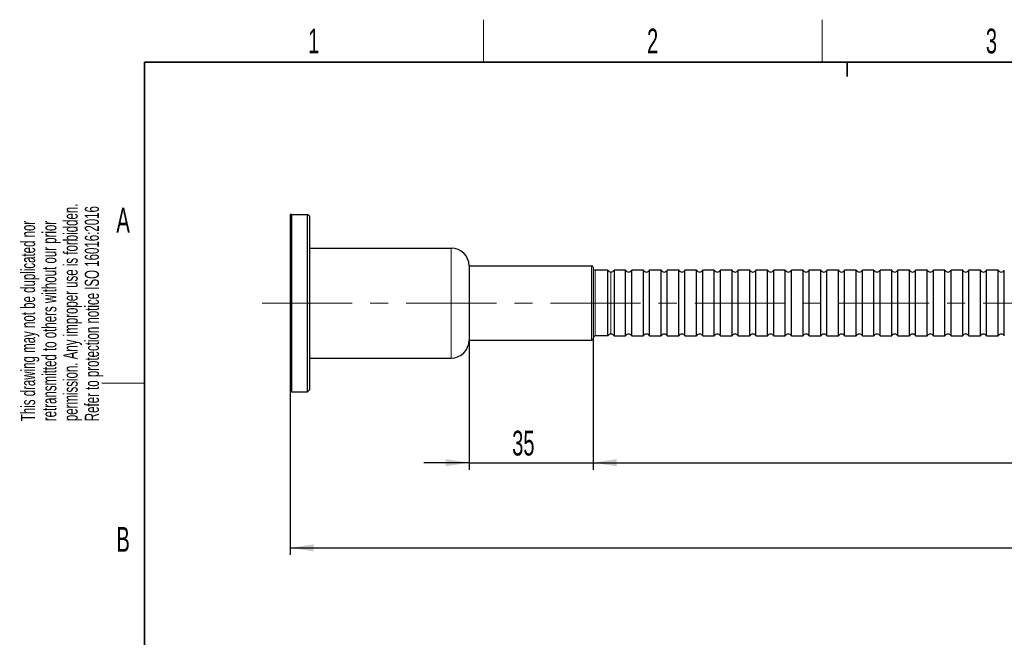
# Model space of a CAD drawing. Header units: millimetres. Extents: x 5 to 418, y 2 to 292.
# Tile 10 of 16: x 8 to 147, y 201 to 288. Entities that reach past the tile are written whole.
import ezdxf

# ---------------------------------------------------------------- set-up
doc = ezdxf.new("R2010")
doc.units = ezdxf.units.MM
doc.linetypes.add('CENTERX2', pattern=[20.32, 12.7, -2.54, 2.54, -2.54])
doc.layers.add('SLD-0', color=7, linetype='Continuous')
doc.styles.add('SLDTEXTSTYLE0', font='TXT', dxfattribs={"width": 0.605})
doc.dimstyles.new('SLDDIMSTYLE0', dxfattribs={"dimtxt": 3.5, "dimasz": 3.302, "dimexe": 0, "dimexo": 0.0625, "dimgap": 0.875, "dimtad": 1, "dimlfac": 2, "dimrnd": 1e-09, "dimzin": 12, "dimdsep": 46, "dimtxsty": 'SLDTEXTSTYLE0', "dimsah": 1, "dimcen": 0.09, "dimadec": 0, "dimazin": 3, "dimtfac": 1, "dimtmove": 0, "dimatfit": 0, "dimfxl": 1, "dimfrac": 2, "dimtolj": 1, "dimtzin": 12, "dimarcsym": 0})
doc.dimstyles.new('SLDDIMSTYLE1', dxfattribs={"dimtxt": 3.5, "dimasz": 3.302, "dimexe": 0, "dimexo": 0.0625, "dimgap": 0.875, "dimtad": 1, "dimlfac": 2, "dimrnd": 1e-09, "dimzin": 12, "dimdsep": 46, "dimtxsty": 'SLDTEXTSTYLE0', "dimsah": 1, "dimcen": 0.09, "dimadec": 0, "dimazin": 3, "dimtfac": 1, "dimtofl": 0, "dimtmove": 0, "dimatfit": 3, "dimfxl": 1, "dimfrac": 2, "dimtolj": 1, "dimtzin": 12, "dimarcsym": 0})

# ---------------------------------------------------------------- blocks, each defined once
blk = doc.blocks.new('_D')
at = {"layer": 'SLD-0', "color": 7}
for p, q in [((71.73, 243.31), (71.73, 225.06)), ((89.23, 243.56), (89.23, 225.06)), ((71.73, 226.06), (65.38, 226.06)), ((71.73, 226.06), (89.23, 226.06)), ((89.23, 226.06), (95.58, 226.06))]:
    blk.add_line(p, q, dxfattribs=at)
for points in [[(71.73, 226.06), (68.43, 226.57), (68.43, 225.55)], [(89.23, 226.06), (92.54, 225.55), (92.54, 226.57)]]:
    blk.add_solid(points, dxfattribs=at)
at = {"layer": 'SLD-0', "color": 7, "insert": (77.81, 230.57), "char_height": 3.5, "attachment_point": 1, "style": 'SLDTEXTSTYLE0'}
blk.add_mtext('35', dxfattribs=at)
blk = doc.blocks.new('_D_1')
at = {"layer": 'SLD-0', "color": 7}
for p, q in [((89.23, 243.56), (89.23, 225.06)), ((221.73, 243.56), (221.73, 225.06)), ((89.23, 226.06), (221.73, 226.06))]:
    blk.add_line(p, q, dxfattribs=at)
for points in [[(89.23, 226.06), (92.54, 225.55), (92.54, 226.57)], [(221.73, 226.06), (218.43, 226.57), (218.43, 225.55)]]:
    blk.add_solid(points, dxfattribs=at)
at = {"layer": 'SLD-0', "color": 7, "insert": (151.47, 230.57), "char_height": 3.5, "attachment_point": 1, "style": 'SLDTEXTSTYLE0'}
blk.add_mtext('265', dxfattribs=at)
blk = doc.blocks.new('_D_5')
at = {"layer": 'SLD-0', "color": 7}
for p, q in [((321.73, 243.31), (321.73, 213.06)), ((46.53, 236.06), (46.53, 213.06)), ((46.53, 214.06), (321.73, 214.06))]:
    blk.add_line(p, q, dxfattribs=at)
for points in [[(46.53, 214.06), (49.84, 213.55), (49.84, 214.56)], [(321.73, 214.06), (318.43, 214.56), (318.43, 213.55)]]:
    blk.add_solid(points, dxfattribs=at)
at = {"layer": 'SLD-0', "color": 7, "insert": (178.12, 218.57), "char_height": 3.5, "attachment_point": 1, "style": 'SLDTEXTSTYLE0'}
blk.add_mtext('550,4', dxfattribs=at)

msp = doc.modelspace()

# ---------------------------------------------------------------- linework, layer by layer
at = {"color": 7, "linetype": 'Continuous', "lineweight": 25}
for p, q in [((46.5346, 261.0611), (46.5346, 236.0611)), ((46.7346, 261.0611), (46.5346, 261.0611)), ((46.7346, 261.0611), (48.9846, 261.0611)), ((46.7346, 261.0611), (46.7346, 236.0611)), ((48.9846, 236.0611), (48.9846, 261.0611)), ((49.2346, 260.8111), (48.9846, 261.0611)), ((49.2346, 260.8111), (49.2346, 236.3111)), ((49.2346, 256.3111), (69.2346, 256.3111)), ((71.7346, 253.8111), (71.7346, 243.3111)), ((71.7346, 253.8111), (88.9846, 253.8111)), ((89.2346, 253.5611), (89.2346, 243.5611)), ((91.3016, 253.1861), (89.4846, 253.1861)), ((91.3016, 243.9361), (91.3016, 253.1861)), ((93.8016, 253.1861), (92.1676, 253.1861)), ((92.1676, 253.1861), (92.1676, 243.9361)), ((93.8016, 243.9361), (93.8016, 253.1861)), ((96.3016, 253.1861), (94.6676, 253.1861)), ((94.6676, 243.9361), (94.6676, 253.1861)), ((96.3016, 243.9361), (96.3016, 253.1861)), ((98.8016, 253.1861), (97.1676, 253.1861)), ((97.1676, 243.9361), (97.1676, 253.1861)), ((98.8016, 243.9361), (98.8016, 253.1861)), ((101.3016, 253.1861), (99.6676, 253.1861)), ((99.6676, 243.9361), (99.6676, 253.1861)), ((101.3016, 243.9361), (101.3016, 253.1861)), ((103.8016, 253.1861), (102.1676, 253.1861)), ((102.1676, 243.9361), (102.1676, 253.1861)), ((103.8016, 243.9361), (103.8016, 253.1861)), ((106.3016, 253.1861), (104.6676, 253.1861)), ((104.6676, 243.9361), (104.6676, 253.1861)), ((106.3016, 243.9361), (106.3016, 253.1861)), ((108.8016, 253.1861), (107.1676, 253.1861)), ((107.1676, 243.9361), (107.1676, 253.1861)), ((108.8016, 243.9361), (108.8016, 253.1861)), ((111.3016, 253.1861), (109.6676, 253.1861)), ((109.6676, 243.9361), (109.6676, 253.1861)), ((111.3016, 243.9361), (111.3016, 253.1861)), ((113.8016, 253.1861), (112.1676, 253.1861)), ((112.1676, 243.9361), (112.1676, 253.1861)), ((113.8016, 243.9361), (113.8016, 253.1861)), ((116.3016, 253.1861), (114.6676, 253.1861)), ((114.6676, 243.9361), (114.6676, 253.1861)), ((116.3016, 243.9361), (116.3016, 253.1861)), ((118.8016, 253.1861), (117.1676, 253.1861)), ((117.1676, 243.9361), (117.1676, 253.1861)), ((118.8016, 243.9361), (118.8016, 253.1861)), ((121.3016, 253.1861), (119.6676, 253.1861)), ((119.6676, 243.9361), (119.6676, 253.1861)), ((121.3016, 243.9361), (121.3016, 253.1861)), ((123.8016, 253.1861), (122.1676, 253.1861)), ((122.1676, 243.9361), (122.1676, 253.1861)), ((123.8016, 243.9361), (123.8016, 253.1861)), ((126.3016, 253.1861), (124.6676, 253.1861)), ((124.6676, 243.9361), (124.6676, 253.1861)), ((126.3016, 243.9361), (126.3016, 253.1861)), ((128.8016, 253.1861), (127.1676, 253.1861)), ((127.1676, 243.9361), (127.1676, 253.1861)), ((128.8016, 243.9361), (128.8016, 253.1861)), ((131.3016, 253.1861), (129.6676, 253.1861)), ((129.6676, 243.9361), (129.6676, 253.1861)), ((131.3016, 243.9361), (131.3016, 253.1861)), ((133.8016, 253.1861), (132.1676, 253.1861)), ((132.1676, 243.9361), (132.1676, 253.1861)), ((133.8016, 243.9361), (133.8016, 253.1861)), ((136.3016, 253.1861), (134.6676, 253.1861)), ((134.6676, 243.9361), (134.6676, 253.1861)), ((136.3016, 243.9361), (136.3016, 253.1861)), ((138.8016, 253.1861), (137.1676, 253.1861)), ((137.1676, 243.9361), (137.1676, 253.1861)), ((138.8016, 243.9361), (138.8016, 253.1861)), ((141.3016, 253.1861), (139.6676, 253.1861)), ((139.6676, 243.9361), (139.6676, 253.1861)), ((141.3016, 243.9361), (141.3016, 253.1861)), ((143.8016, 253.1861), (142.1676, 253.1861)), ((142.1676, 243.9361), (142.1676, 253.1861)), ((143.8016, 243.9361), (143.8016, 253.1861)), ((146.3016, 253.1861), (144.6676, 253.1861)), ((144.6676, 243.9361), (144.6676, 253.1861)), ((146.3016, 243.9361), (146.3016, 253.1861)), ((147.1676, 243.9361), (147.1676, 253.1861)), ((71.7346, 243.3111), (88.9846, 243.3111)), ((91.3016, 243.9361), (89.4846, 243.9361)), ((92.1676, 243.9361), (93.8016, 243.9361)), ((94.6676, 243.9361), (96.3016, 243.9361)), ((97.1676, 243.9361), (98.8016, 243.9361)), ((99.6676, 243.9361), (101.3016, 243.9361)), ((102.1676, 243.9361), (103.8016, 243.9361)), ((104.6676, 243.9361), (106.3016, 243.9361)), ((107.1676, 243.9361), (108.8016, 243.9361)), ((109.6676, 243.9361), (111.3016, 243.9361)), ((112.1676, 243.9361), (113.8016, 243.9361)), ((114.6676, 243.9361), (116.3016, 243.9361)), ((117.1676, 243.9361), (118.8016, 243.9361)), ((119.6676, 243.9361), (121.3016, 243.9361)), ((122.1676, 243.9361), (123.8016, 243.9361)), ((124.6676, 243.9361), (126.3016, 243.9361)), ((127.1676, 243.9361), (128.8016, 243.9361)), ((129.6676, 243.9361), (131.3016, 243.9361)), ((132.1676, 243.9361), (133.8016, 243.9361)), ((134.6676, 243.9361), (136.3016, 243.9361)), ((137.1676, 243.9361), (138.8016, 243.9361)), ((139.6676, 243.9361), (141.3016, 243.9361)), ((142.1676, 243.9361), (143.8016, 243.9361)), ((144.6676, 243.9361), (146.3016, 243.9361)), ((49.2346, 240.8111), (69.2346, 240.8111)), ((46.7346, 236.0611), (46.5346, 236.0611)), ((46.7346, 236.0611), (48.9846, 236.0611)), ((49.2346, 236.3111), (48.9846, 236.0611))]:
    msp.add_line(p, q, dxfattribs=at)
at = {"color": 7, "linetype": 'Continuous', "lineweight": 18}
for p, q in [((69.2346, 240.8111), (69.2346, 256.3111)), ((88.9846, 243.3111), (88.9846, 253.8111)), ((89.4846, 253.1861), (89.4846, 243.9361)), ((91.7346, 252.9361), (91.7346, 244.1861))]:
    msp.add_line(p, q, dxfattribs=at)
at = {"color": 7, "linetype": 'Continuous', "lineweight": 25}
for centre, radius, start, end in [((69.2346, 253.8111), 2.5, 0, 90), ((88.9846, 253.5611), 0.25, 0, 90), ((89.4846, 253.4361), 0.25, 180, 270), ((91.7346, 253.4361), 0.5, 210, 270), ((91.7346, 253.4361), 0.5, 270, 330), ((94.2346, 253.4361), 0.5, 210, 330), ((96.7346, 253.4361), 0.5, 210, 330), ((99.2346, 253.4361), 0.5, 210, 330), ((101.7346, 253.4361), 0.5, 210, 330), ((104.2346, 253.4361), 0.5, 210, 330), ((106.7346, 253.4361), 0.5, 210, 330), ((109.2346, 253.4361), 0.5, 210, 330), ((111.7346, 253.4361), 0.5, 210, 330), ((114.2346, 253.4361), 0.5, 210, 330), ((116.7346, 253.4361), 0.5, 210, 330), ((119.2346, 253.4361), 0.5, 210, 330), ((121.7346, 253.4361), 0.5, 210, 330), ((124.2346, 253.4361), 0.5, 210, 330), ((126.7346, 253.4361), 0.5, 210, 330), ((129.2346, 253.4361), 0.5, 210, 330), ((131.7346, 253.4361), 0.5, 210, 330), ((134.2346, 253.4361), 0.5, 210, 330), ((136.7346, 253.4361), 0.5, 210, 330), ((139.2346, 253.4361), 0.5, 210, 330), ((141.7346, 253.4361), 0.5, 210, 330), ((144.2346, 253.4361), 0.5, 210, 330), ((146.7346, 253.4361), 0.5, 210, 330), ((69.2346, 243.3111), 2.5, 270, 0), ((88.9846, 243.5611), 0.25, 270, 0), ((89.4846, 243.6861), 0.25, 90, 180), ((91.7346, 243.6861), 0.5, 90, 150), ((91.7346, 243.6861), 0.5, 30, 90), ((94.2346, 243.6861), 0.5, 30, 150), ((96.7346, 243.6861), 0.5, 30, 150), ((99.2346, 243.6861), 0.5, 30, 150), ((101.7346, 243.6861), 0.5, 30, 150), ((104.2346, 243.6861), 0.5, 30, 150), ((106.7346, 243.6861), 0.5, 30, 150), ((109.2346, 243.6861), 0.5, 30, 150), ((111.7346, 243.6861), 0.5, 30, 150), ((114.2346, 243.6861), 0.5, 30, 150), ((116.7346, 243.6861), 0.5, 30, 150), ((119.2346, 243.6861), 0.5, 30, 150), ((121.7346, 243.6861), 0.5, 30, 150), ((124.2346, 243.6861), 0.5, 30, 150), ((126.7346, 243.6861), 0.5, 30, 150), ((129.2346, 243.6861), 0.5, 30, 150), ((131.7346, 243.6861), 0.5, 30, 150), ((134.2346, 243.6861), 0.5, 30, 150), ((136.7346, 243.6861), 0.5, 30, 150), ((139.2346, 243.6861), 0.5, 30, 150), ((141.7346, 243.6861), 0.5, 30, 150), ((144.2346, 243.6861), 0.5, 30, 150), ((146.7346, 243.6861), 0.5, 30, 150)]:
    msp.add_arc(centre, radius, start, end, dxfattribs=at)
at = {"layer": 'SLD-0', "lineweight": 18}
for p, q in [((73.75, 282.5), (73.75, 288.5)), ((121.5, 282.5), (121.5, 288.5)), ((20, 237.25), (26, 237.25))]:
    msp.add_line(p, q, dxfattribs=at)
at = {"layer": 'SLD-0', "lineweight": 35}
for p, q in [((408, 282.5), (26, 282.5)), ((26, 282.5), (26, 12))]:
    msp.add_line(p, q, dxfattribs=at)
at = {"layer": 'SLD-0'}
for p, q in [((125, 280.5), (125, 282.5)), ((125, 282.5), (125, 280.5))]:
    msp.add_line(p, q, dxfattribs=at)
at = {"layer": 'SLD-0', "color": 7, "linetype": 'CENTERX2', "lineweight": 18}
msp.add_line((42.5751, 248.5611), (335.2667, 248.5611), dxfattribs=at)

# ---------------------------------------------------------------- texts
at = {"layer": 'SLD-0', "char_height": 3.5, "attachment_point": 2, "style": 'SLDTEXTSTYLE0'}
for s, insert in [('1', (49.8527, 287.243)), ('2', (97.6027, 287.243)), ('3', (145.3527, 287.243)), ('A', (22.9816, 262.0011)), ('B', (22.9816, 217.0011))]:
    msp.add_mtext(s, dxfattribs=dict(at, insert=insert))
at = {"layer": 'SLD-0', "char_height": 2, "attachment_point": 1, "rotation": 90, "style": 'SLDTEXTSTYLE0'}
for s, insert in [('permission. Any improper use is forbidden.', (14.5783, 231.9088)), ('Refer to protection notice ISO 16016:2016', (17.5783, 231.9088)), ('retransmitted to others without our prior', (11.5783, 231.9088)), ('This drawing may not be duplicated nor', (8.5783, 231.9088))]:
    msp.add_mtext(s, dxfattribs=dict(at, insert=insert))

# ---------------------------------------------------------------- dimensions: what is measured, and where the dimension line sits
at = {"layer": 'SLD-0', "color": 7}
for base, p1, p2, dimstyle, picture, middle in [((321.7346, 214.0552), (46.5346, 236.0611), (321.7346, 243.3111), 'SLDDIMSTYLE1', '_D_5', (184.1346, 214.0552)), ((89.2346, 226.0611), (71.7346, 243.3111), (89.2346, 243.5611), 'SLDDIMSTYLE0', '_D', (80.4846, 226.0611)), ((221.7346, 226.0611), (89.2346, 243.5611), (221.7346, 243.5611), 'SLDDIMSTYLE1', '_D_1', (155.4846, 226.0611))]:
    dim = msp.add_linear_dim(base=base, p1=p1, p2=p2, dimstyle=dimstyle, dxfattribs=at)
    dim.commit()
    dim.dimension.update_dxf_attribs({"geometry": picture, "text_midpoint": middle, "dimtype": 160})

doc.saveas('drawing.dxf')
